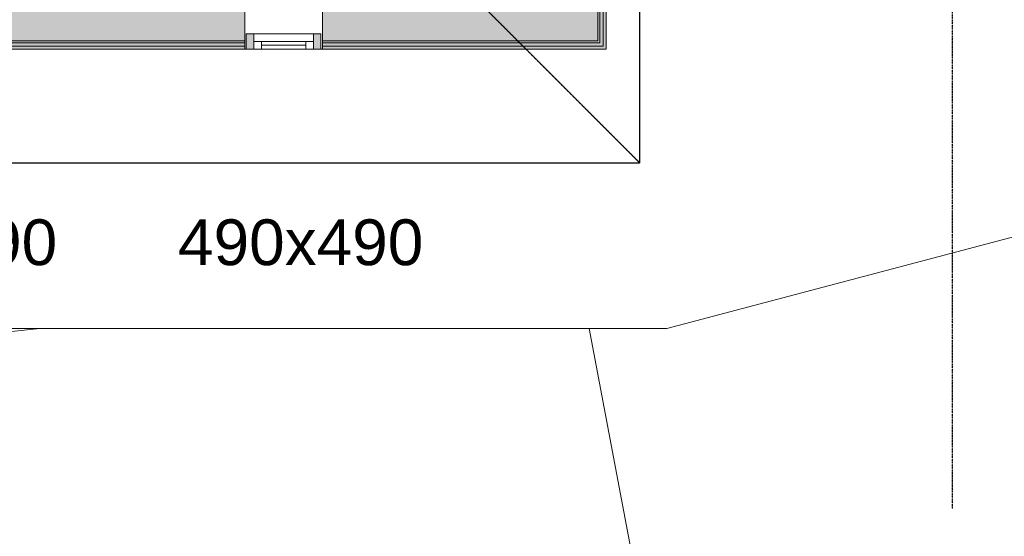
# Model space of a CAD drawing. Header units: millimetres. Extents: x -66110 to 16285, y -16697 to 38719.
# Tile 22 of 55: x -19915 to -13461, y -8247 to -4861. Entities that reach past the tile are written whole.
import ezdxf

# ---------------------------------------------------------------- set-up
doc = ezdxf.new("R2010")
doc.units = ezdxf.units.MM
doc.linetypes.add('Grid Line', pattern=[5, 2, -1, 1, -1])
doc.linetypes.add('Overhead', pattern=[3.96875, 2.38125, -1.5875])
doc.layers.add('2119_70 Tennfjord barnehage SOSI UTM_lokal nullpunkt_dwg', color=7, linetype='Continuous', lineweight=9, true_color=0x767676)
for name, color, linetype, lineweight in [('Curtain Wall Mullions', 7, 'Continuous', 18), ('IfcAnnotation', 7, 'Continuous', 9), ('IfcCurtainWall', 7, 'Continuous', 9), ('IfcGrid', 7, 'Continuous', 9), ('IfcSlab', 7, 'Continuous', 9), ('IfcWall', 7, 'Continuous', 9), ('IfcWindow', 7, 'Continuous', 9), ('K--DI---Flateavgrensning', 7, 'Continuous', 25), ('Windows', 7, 'Continuous', 9)]:
    doc.layers.add(name, color=color, linetype=linetype, lineweight=lineweight)
doc.styles.add('Swis721 Lt BT', font='swissl.ttf', dxfattribs={"height": 300})

# ---------------------------------------------------------------- blocks, each defined once
blk = doc.blocks.new('ARK_2119_70_0_rvt-1-plan 01 ny 200')
at = {"layer": 'IfcSlab'}
for p, q in [((-15672.2, -6884.5), (-9351.4, -5211.9)), ((-32263.6, -6884.5), (-19427.5, -6884.5)), ((-19427.5, -6884.5), (-15672.2, -6884.5))]:
    blk.add_line(p, q, dxfattribs=at)
blk = doc.blocks.new('2119_70 Tennfjord barnehage SOSI UTM_lokal nullpunkt_dwg-1701593-plan 01 ny 200')
at = {"layer": 'K--DI---Flateavgrensning', "color": 8, "lineweight": 9, "true_color": 0x808080, "flags": 128}
for points in [[(92042.4, 94553.3), (89639.1, 94099.5), (89412.4, 94439), (88294.3, 101012.7), (86300.1, 106032.4), (83270.9, 109470.4), (82914.4, 109803.6), (82880.3, 110302.6), (83500, 112605.1), (84113.8, 114617), (84293, 114845.9), (87594, 116356.8), (90572.9, 117166.8)], [(91666.7, 112054.4), (91676, 109565.6), (91811.2, 100331.4), (92042.4, 98153.5)]]:
    blk.add_lwpolyline(points, dxfattribs=at)
blk = doc.blocks.new('Curtain Wall-Awning - Curtain Wall-Awning-2075693-plan 01 ny 200')
at = {"layer": 'IfcWindow'}
for p, q in [((195, 50), (-195, 50)), ((-195, 0), (195, 0))]:
    blk.add_line(p, q, dxfattribs=at)
at = {"layer": 'Windows'}
for p, q in [((-195, 50), (-195, 0)), ((-195, 50), (-145, 50)), ((-195, 0), (-195, 50)), ((-145, 0), (-195, 0)), ((-145, 50), (-145, 0)), ((-145, 24.6), (145, 24.6)), ((195, 50), (145, 50)), ((145, 50), (145, 0)), ((145, 0), (195, 0)), ((195, 0), (195, 50)), ((195, 0), (195, 50))]:
    blk.add_line(p, q, dxfattribs=at)
blk = doc.blocks.new('Rectangular Mullion - 50x100 høyre-2017728-plan 01 ny 200')
at = {"layer": 'IfcCurtainWall'}
for p, q in [((-18380, -4954), (-17990, -4954)), ((-17990, -5054), (-18380, -5054))]:
    blk.add_line(p, q, dxfattribs=at)
blk = doc.blocks.new('Rectangular Mullion - 50x100 venstre-2017730-plan 01 ny 200')
at = {"layer": 'IfcCurtainWall', "lineweight": 18, "true_color": 0xa62f11}
h = blk.add_hatch(color=24, dxfattribs=at)
h.paths.add_polyline_path([(0, -50), (-1, -50), (0, -21.2)])
h.paths.add_polyline_path([(-10, -50), (-60, -50), (-60, 50), (-10, 50), (-10, -21.2)])
at = {"layer": 'Curtain Wall Mullions'}
for p, q in [((-10, 50), (-60, 50)), ((-60, -50), (-60, 50)), ((-10, -50), (-10, 50)), ((0, 50), (-1, 50)), ((-1, 50), (-1, -50)), ((0, 50), (0, -50)), ((-60, -50), (-10, -50)), ((-1, -50), (0, -50))]:
    blk.add_line(p, q, dxfattribs=at)
blk = doc.blocks.new('Rectangular Mullion - 50x100 høyre-2017731-plan 01 ny 200')
at = {"layer": 'IfcCurtainWall', "true_color": 0xa62f11}
h = blk.add_hatch(color=24, dxfattribs=at)
h.paths.add_polyline_path([(-10, -50), (-10, 50), (-60, 50), (-60, -50)])
h.paths.add_polyline_path([(-1, -50), (0, -50), (-1, -21.2)])
at = {"layer": 'Curtain Wall Mullions'}
for p, q in [((-10, 50), (-60, 50)), ((-60, -50), (-60, 50)), ((-10, -50), (-10, 50)), ((0, 50), (-1, 50)), ((-1, 50), (-1, -50)), ((0, 50), (0, -50)), ((-60, -50), (-10, -50)), ((-1, -50), (0, -50))]:
    blk.add_line(p, q, dxfattribs=at)

msp = doc.modelspace()

# ---------------------------------------------------------------- hatches: boundary and pattern name
at = {"layer": 'IfcWall', "lineweight": 5, "true_color": 0x787878}
h = msp.add_hatch(color=8, dxfattribs=at)
h.paths.add_polyline_path([(-16113, -5000), (-16113, -3848.8), (-16125, -3848.8), (-16125, -5000)])
h.paths.add_polyline_path([(-16125, -2592.8), (-16113, -2592.8), (-16113, -1787.5), (-16125, -1787.5), (-16125, -2452)])
h.paths.add_polyline_path([(-16125, -777.5), (-16113, -777.5), (-16113, -204), (-16125, -204), (-16125, -736.6)])
at = {"layer": 'IfcWall', "lineweight": 5, "true_color": 0xf0f0f0}
h = msp.add_hatch(color=7, dxfattribs=at)
h.paths.add_polyline_path([(-16113, -5012), (-16090, -5012), (-16090, -3848.8), (-16113, -3848.8), (-16113, -5000)])
h.paths.add_polyline_path([(-16113, -2592.8), (-16090, -2592.8), (-16090, -1787.5), (-16113, -1787.5), (-16113, -2452)])
h.paths.add_polyline_path([(-16090, -777.5), (-16090, -204), (-16113, -204), (-16113, -777.5)])
at = {"layer": 'IfcWall', "lineweight": 5, "true_color": 0xa62f11}
h = msp.add_hatch(color=24, dxfattribs=at)
h.paths.add_polyline_path([(-16071, -5035), (-16071, -3848.8), (-16090, -3848.8), (-16090, -5035)])
h.paths.add_polyline_path([(-16090, -2592.8), (-16071, -2592.8), (-16071, -1787.5), (-16090, -1787.5), (-16090, -2452)])
h.paths.add_polyline_path([(-16071, -777.5), (-16071, -204), (-16090, -204), (-16090, -777.5)])
at = {"layer": 'IfcWall', "lineweight": 5, "true_color": 0xffffcd}
h = msp.add_hatch(color=7, dxfattribs=at)
h.paths.add_polyline_path([(-21050.3, -5000), (-21029, -5000), (-21029, -4800), (-21862.5, -4800), (-21862.5, -5000)])
h.paths.add_polyline_path([(-19031.8, -5000), (-19031.8, -4800), (-20064.3, -4800), (-20064.3, -5000), (-19762.9, -5000)])
h.paths.add_polyline_path([(-17188.1, -5000), (-16125, -5000), (-16125, -4800), (-17828.4, -4800), (-17828.4, -5000), (-17537.5, -5000)])
h = msp.add_hatch(color=7, dxfattribs=at)
h.paths.add_polyline_path([(-19031.8, -5000), (-18440, -5000), (-18440, -4800), (-19031.8, -4800)])
h.paths.add_polyline_path([(-17828.4, -5000), (-17828.4, -4800), (-17930, -4800), (-17930, -5000), (-17831.8, -5000)])
at = {"layer": 'IfcWall', "lineweight": 5, "true_color": 0x787878}
h = msp.add_hatch(color=8, dxfattribs=at)
h.paths.add_polyline_path([(-19031.8, -5012), (-19031.8, -5000), (-20064.3, -5000), (-20064.3, -5012), (-19762.9, -5012)])
h.paths.add_polyline_path([(-21862.5, -5012), (-21029, -5012), (-21029, -5000), (-21862.5, -5000)])
h.paths.add_polyline_path([(-17828.4, -5012), (-16113, -5012), (-16113, -5000), (-17828.4, -5000)])
at = {"layer": 'IfcWall', "lineweight": 5, "true_color": 0xf0f0f0}
h = msp.add_hatch(color=7, dxfattribs=at)
h.paths.add_polyline_path([(-21862.5, -5035), (-21029, -5035), (-21029, -5012), (-21862.5, -5012)])
h.paths.add_polyline_path([(-20064.3, -5035), (-19031.8, -5035), (-19031.8, -5012), (-20064.3, -5012), (-20064.3, -5025.2)])
h.paths.add_polyline_path([(-16090, -5035), (-16090, -5012), (-17828.4, -5012), (-17828.4, -5035), (-16113, -5035)])
at = {"layer": 'IfcWall', "lineweight": 5, "true_color": 0x787878}
h = msp.add_hatch(color=8, dxfattribs=at)
h.paths.add_polyline_path([(-17831.8, -5012), (-17828.4, -5012), (-17828.4, -5000), (-17930, -5000), (-17930, -5012)])
h.paths.add_polyline_path([(-19031.8, -5012), (-18440, -5012), (-18440, -5000), (-19031.8, -5000)])
at = {"layer": 'IfcWall', "lineweight": 5, "true_color": 0xf0f0f0}
h = msp.add_hatch(color=7, dxfattribs=at)
h.paths.add_polyline_path([(-18440, -5035), (-18440, -5012), (-19031.8, -5012), (-19031.8, -5035), (-18475.5, -5035)])
h.paths.add_polyline_path([(-17930, -5035), (-17828.4, -5035), (-17828.4, -5012), (-17930, -5012), (-17930, -5025.2)])
at = {"layer": 'IfcWall', "lineweight": 5, "true_color": 0xa62f11}
h = msp.add_hatch(color=24, dxfattribs=at)
h.paths.add_polyline_path([(-17828.4, -5054), (-16071, -5054), (-16071, -5035), (-17828.4, -5035)])
h.paths.add_polyline_path([(-21862.5, -5054), (-21029, -5054), (-21029, -5035), (-21862.5, -5035)])
h.paths.add_polyline_path([(-20064.3, -5054), (-19031.8, -5054), (-19031.8, -5035), (-20064.3, -5035)])
h = msp.add_hatch(color=24, dxfattribs=at)
h.paths.add_polyline_path([(-17828.4, -5054), (-17828.4, -5035), (-17930, -5035), (-17930, -5054)])
h.paths.add_polyline_path([(-18440, -5054), (-18440, -5035), (-19031.8, -5035), (-19031.8, -5054), (-18475.5, -5054)])

# ---------------------------------------------------------------- linework, layer by layer
at = {"layer": 'IfcAnnotation', "linetype": 'Overhead', "lineweight": 25}
for p, q in [((-29800, 8150), (-15850, -5800)), ((-15850, -5800), (-21050, -600)), ((-21050, -600), (-15850, -5800)), ((-15850, -5800), (-15850, -600)), ((-33750, -5800), (-15850, -5800))]:
    msp.add_line(p, q, dxfattribs=at)
at = {"layer": 'IfcGrid', "color": 9, "linetype": 'Grid Line', "lineweight": 25, "true_color": 0xc0c0c0}
for p, q in [((-13800, -6068.3), (-13800, 34991.8)), ((-13800, -8068.3), (-13800, -6068.3))]:
    msp.add_line(p, q, dxfattribs=at)
at = {"layer": 'IfcWall'}
for p, q in [((-16125, -3587.5), (-16125, -5000)), ((-16113, -3587.5), (-16113, -5012)), ((-16090, -3587.5), (-16090, -5035)), ((-18440, -5000), (-20330, -5000)), ((-18440, -5012), (-20330, -5012)), ((-16125, -5000), (-17930, -5000)), ((-16113, -5012), (-17930, -5012)), ((-18440, -5035), (-20330, -5035)), ((-18430, -5054), (-18439, -5054)), ((-17931, -5054), (-17940, -5054)), ((-16090, -5035), (-17930, -5035))]:
    msp.add_line(p, q, dxfattribs=at)
at = {"layer": 'IfcWall', "lineweight": 18}
for p, q in [((-16071, -5054), (-16071, -3587.5)), ((-18440, -5054), (-18440, -4787.5)), ((-17930, -5054), (-17930, -4787.5)), ((-18440, -5054), (-20330, -5054)), ((-16071, -5054), (-17930, -5054))]:
    msp.add_line(p, q, dxfattribs=at)

# ---------------------------------------------------------------- block references
at = {"lineweight": 5}
msp.add_blockref('ARK_2119_70_0_rvt-1-plan 01 ny 200', (0, 0), dxfattribs=at)
at = {"layer": '2119_70 Tennfjord barnehage SOSI UTM_lokal nullpunkt_dwg', "color": 8, "lineweight": 15, "true_color": 0x808080, "rotation": 90.00000000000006}
msp.add_blockref('2119_70 Tennfjord barnehage SOSI UTM_lokal nullpunkt_dwg-1701593-plan 01 ny 200', (78371.3, -98926.9), dxfattribs=at)
at = {"layer": 'Curtain Wall Mullions', "extrusion": (0, 0, -1)}
msp.add_blockref('Rectangular Mullion - 50x100 venstre-2017730-plan 01 ny 200', (18440, -5004), dxfattribs=at)
at = {"layer": 'IfcCurtainWall'}
for name, p in [('Rectangular Mullion - 50x100 høyre-2017728-plan 01 ny 200', (0, 0)), ('Rectangular Mullion - 50x100 høyre-2017731-plan 01 ny 200', (-17930, -5004))]:
    msp.add_blockref(name, p, dxfattribs=at)
at = {"layer": 'Windows', "rotation": 180}
msp.add_blockref('Curtain Wall-Awning - Curtain Wall-Awning-2075693-plan 01 ny 200', (-18185, -5004), dxfattribs=at)

# ---------------------------------------------------------------- texts
at = {"layer": 'IfcAnnotation', "char_height": 300, "width": 1859.915, "attachment_point": 1, "style": 'Swis721 Lt BT'}
for insert in [(-21277.1, -6169.9), (-18877.1, -6169.9)]:
    msp.add_mtext('490x490', dxfattribs=dict(at, insert=insert))

doc.saveas('drawing.dxf')
